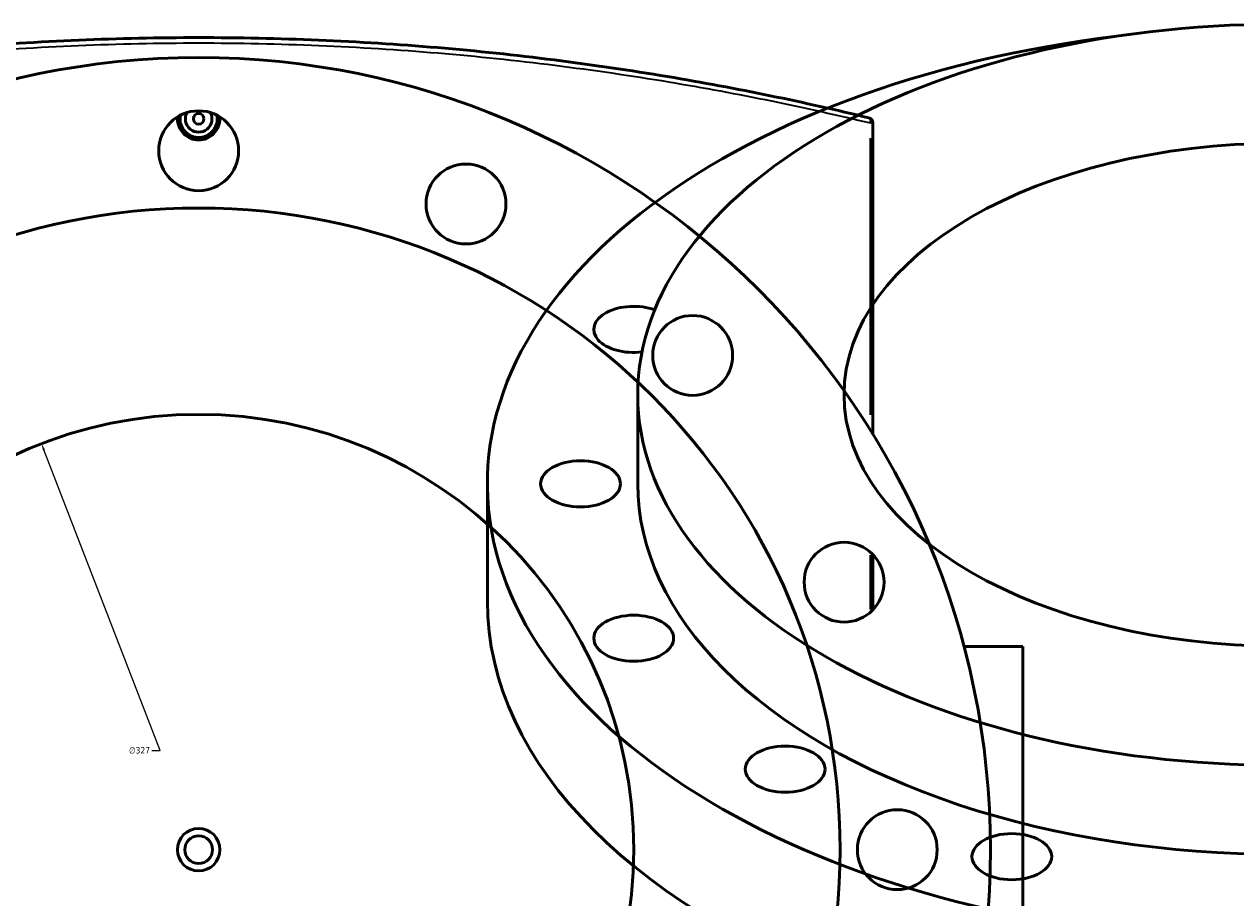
# Model space of a CAD drawing. Header units: millimetres. Extents: x -674 to 1237, y -345 to 969.
# Tile 11 of 12: x 393 to 848, y 641 to 969. Entities that reach past the tile are written whole.
import ezdxf

# ---------------------------------------------------------------- set-up
doc = ezdxf.new("R2010")
doc.units = ezdxf.units.MM
for name, color, linetype, lineweight in [('Dimension (ANSI)', 7, 'Continuous', 25), ('Visible (ANSI)', 7, 'Continuous', 50), ('Visible Narrow (ANSI)', 7, 'Continuous', 35)]:
    doc.layers.add(name, color=color, linetype=linetype, lineweight=lineweight)
doc.styles.add('Note Text (ANSI)', font='tahoma.ttf')
doc.dimstyles.new('Default - mm (ANSI)', dxfattribs={"dimtxt": 2.4, "dimasz": 2.5, "dimexe": 3.175, "dimexo": 1.6002, "dimgap": 0.8, "dimtad": 0, "dimtoh": 1, "dimdec": 0, "dimrnd": 1e-08, "dimzin": 4, "dimdsep": 46, "dimtxsty": 'Note Text (ANSI)', "dimcen": 0.09, "dimdle": 10, "dimclrd": 256, "dimclre": 256, "dimclrt": 5, "dimadec": 1, "dimazin": 1, "dimtfac": 1.27, "dimtofl": 0, "dimtmove": 0, "dimatfit": 3, "dimfxl": 1, "dimtolj": 1, "dimtzin": 4, "dimlwd": -1, "dimlwe": -1, "dimarcsym": 0})

# ---------------------------------------------------------------- blocks, each defined once
blk = doc.blocks.new('*D7')
at = {"layer": 'Defpoints', "color": 0, "transparency": 16777216}
for p in [(399.36, 811.18), (517.45, 506.25)]:
    blk.add_point(p, dxfattribs=at)
at = {"layer": 'Dimension (ANSI)', "transparency": 16777216}
for p, q in [((443.99, 695.94), (400.27, 808.85)), ((440.82, 695.94), (443.99, 695.94))]:
    blk.add_line(p, q, dxfattribs=at)
blk.add_solid([(400.66, 809), (399.88, 808.7), (399.36, 811.18)], dxfattribs=at)
at = {"layer": 'Dimension (ANSI)', "color": 5, "transparency": 16777216, "insert": (432.26, 697.24), "char_height": 2.4, "attachment_point": 1, "style": 'Note Text (ANSI)'}
blk.add_mtext('\\A1;∅327', dxfattribs=at)
blk = doc.blocks.new('*D8')
at = {"layer": 'Defpoints', "color": 0, "transparency": 16777216}
for p in [(292.37, 905.57), (624.45, 411.86)]:
    blk.add_point(p, dxfattribs=at)
at = {"layer": 'Dimension (ANSI)', "transparency": 16777216}
for p, q in [((345.15, 827.1), (293.77, 903.49)), ((341.96, 827.1), (345.15, 827.1))]:
    blk.add_line(p, q, dxfattribs=at)
blk.add_solid([(294.11, 903.73), (293.42, 903.26), (292.37, 905.57)], dxfattribs=at)
at = {"layer": 'Dimension (ANSI)', "color": 5, "transparency": 16777216, "insert": (333.45, 828.39), "char_height": 2.4, "attachment_point": 1, "style": 'Note Text (ANSI)'}
blk.add_mtext('\\A1;∅595', dxfattribs=at)

msp = doc.modelspace()

# ---------------------------------------------------------------- linework, layer by layer
at = {"layer": 'Visible (ANSI)'}
for p, q in [((711.76, 814.66), (711.76, 931.64)), ((623.4, 796.11), (623.4, 829.59)), ((566.9, 752.02), (566.9, 796.11)), ((711.76, 748.79), (711.76, 769.54)), ((768.06, 734.96), (745.97, 734.96)), ((768.06, 734.96), (768.06, 582.46))]:
    msp.add_line(p, q, dxfattribs=at)
for centre, radius in [((458.41, 658.71), 297.5), ((458.41, 921.21), 15), ((458.41, 933.21), 2), ((558.86, 901.23), 15), ((458.41, 658.71), 241), ((644.02, 844.33), 15), ((458.41, 658.71), 163.5), ((700.93, 759.17), 15), ((720.91, 658.71), 15), ((458.41, 658.71), 8), ((458.41, 658.71), 5.2)]:
    msp.add_circle(centre, radius, dxfattribs=at)
for centre, radius, start, end in [((458.41, 933.21), 7, 169.0194, 10.9806), ((458.41, 933.21), 5, 152.1819, 27.8181), ((709.76, 931.64), 2, 0, 76.3552)]:
    msp.add_arc(centre, radius, start, end, dxfattribs=at)
for centre, major_axis in [((864.4, 829.59), (241, 0)), ((864.4, 829.59), (163.5, 0)), ((601.9, 796.11), (15, 0)), ((621.88, 738.11), (15, 0)), ((678.78, 688.95), (15, 0)), ((763.95, 656.09), (15, 0))]:
    msp.add_ellipse(centre, major_axis=major_axis, ratio=0.57735, dxfattribs=at)
for centre, major_axis, start_param, end_param in [((864.4, 796.11), (-297.5, 0), 4.915974, 10.791989), ((621.88, 854.11), (-15, 0), 4.155623, 8.064009), ((864.4, 796.11), (-241, 0), 0, 3.141593), ((864.4, 752.02), (-297.5, 0), 0, 3.141593)]:
    msp.add_ellipse(centre, major_axis=major_axis, ratio=0.57735, start_param=start_param, end_param=end_param, dxfattribs=at)
for points, knots in [([(710.23, 933.59), (686.11, 939.44), (660.78, 944.69), (606.61, 953.75), (577.65, 957.45), (518.59, 962.43), (488.5, 963.71), (458.41, 963.71), (428.32, 963.71), (398.23, 962.43), (339.17, 957.45), (310.21, 953.75), (256.04, 944.69), (230.71, 939.44), (206.59, 933.59)], [7.06892, 7.06892, 7.06892, 7.06892, 15.536561, 15.536561, 24.546508, 24.546508, 33.556459, 33.556459, 33.556459, 42.566411, 42.566411, 51.576358, 51.576358, 60.044368, 60.044368, 60.044368, 60.044368]), ([(466.34, 933.21), (466.34, 932.22), (466.14, 931.16), (465.33, 929.2), (464.72, 928.31), (463.31, 926.9), (462.42, 926.29), (460.47, 925.48), (459.4, 925.29), (457.41, 925.29), (456.35, 925.48), (454.4, 926.29), (453.5, 926.9), (452.1, 928.31), (451.48, 929.2), (450.67, 931.16), (450.48, 932.22), (450.48, 933.21), (450.48, 933.46), (450.49, 933.71), (450.51, 933.97)], [2.389757, 2.389757, 2.389757, 2.389757, 2.688499, 2.688499, 2.987242, 2.987242, 3.285939, 3.285939, 3.584635, 3.584635, 3.883332, 3.883332, 4.182029, 4.182029, 4.480771, 4.480771, 4.779514, 4.779514, 4.779514, 4.853808, 4.853808, 4.853808, 4.853808])]:
    msp.add_open_spline(points, degree=3, knots=knots, dxfattribs=at)
msp.add_open_spline([(466.3, 933.97), (466.33, 933.71), (466.34, 933.46), (466.34, 933.21)], degree=3, dxfattribs=at)
at = {"layer": 'Visible Narrow (ANSI)'}
for p, q in [((711.76, 931.64), (710.83, 931.64)), ((710.74, 925.88), (710.74, 822.07)), ((710.74, 769.38), (710.74, 748.96))]:
    msp.add_line(p, q, dxfattribs=at)
msp.add_ellipse((709.76, 931.64), major_axis=(0.47, 1.94), ratio=0.479345, start_param=4.900979, end_param=6.210438, dxfattribs=at)
msp.add_open_spline([(205.06, 931.39), (229.53, 937.34), (255.26, 942.67), (309.91, 951.77), (338.93, 955.46), (398.11, 960.43), (428.26, 961.71), (458.41, 961.71), (488.56, 961.71), (518.71, 960.43), (577.89, 955.46), (606.91, 951.77), (661.19, 942.73), (686.57, 937.49), (710.74, 931.64)], degree=3, knots=[-60.163603, -60.163603, -60.163603, -60.163603, -51.576358, -51.576358, -42.566411, -42.566411, -33.556459, -33.556459, -33.556459, -24.546508, -24.546508, -15.536561, -15.536561, -7.06892, -7.06892, -7.06892, -7.06892], dxfattribs=at)

# ---------------------------------------------------------------- dimensions: what is measured, and where the dimension line sits
at = {"layer": 'Dimension (ANSI)'}
for p1, p2, picture, middle in [((624.45, 411.86), (292.37, 905.57), '*D8', (337.3, 827.1)), ((517.45, 506.25), (399.36, 811.18), '*D7', (436.14, 695.94))]:
    dim = msp.add_diameter_dim_2p(p1=p1, p2=p2, dimstyle='Default - mm (ANSI)', override={"dimgap": 0.8, "dimtih": 1, "dimdec": 0, "dimlfac": 1, "dimtol": 0, "dimlim": 0, "dimtp": 0, "dimtm": 0, "dimtdec": 2}, dxfattribs=at)
    dim.commit()
    dim.dimension.update_dxf_attribs({"geometry": picture, "text_midpoint": middle, "dimtype": 163})

doc.saveas('drawing.dxf')
